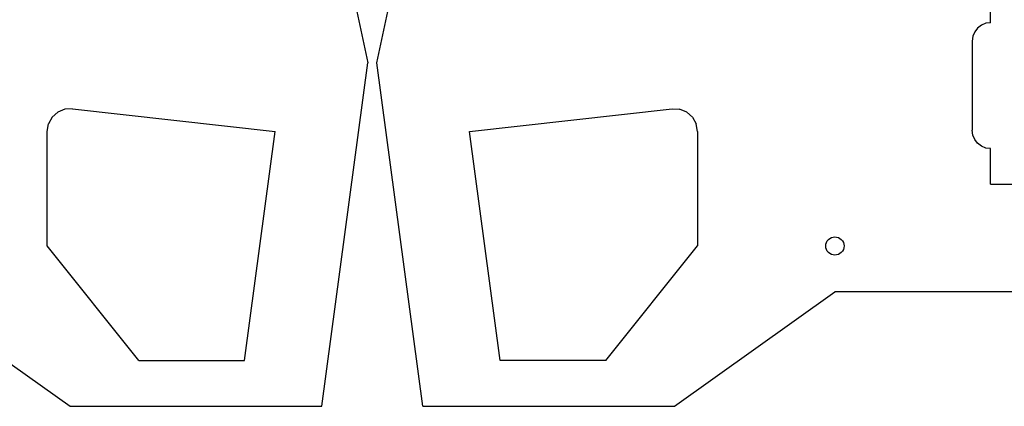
# Model space of a CAD drawing. Header units: metres. Extents: x -70 to 657, y -377 to 70.
# Tile 2 of 7: x 144 to 359, y -377 to -293. Entities that reach past the tile are written whole.
import ezdxf

# ---------------------------------------------------------------- set-up
doc = ezdxf.new("R2010")
doc.units = ezdxf.units.M

msp = doc.modelspace()

# ---------------------------------------------------------------- linework, layer by layer
for p, q in [((205, -232), (220, -302)), ((222, -302), (237, -232)), ((356, -293.25), (356, -285.5)), ((353.17, -294.42), (352.54, -295.25)), ((354, -293.79), (353.17, -294.42)), ((354.96, -293.39), (354, -293.79)), ((356, -293.25), (354.96, -293.39)), ((352.14, -296.21), (352, -297.25)), ((352.54, -295.25), (352.14, -296.21)), ((352, -297.25), (352, -316.75)), ((210, -377), (220, -302)), ((232, -377), (222, -302)), ((151.09, -313.88), (150.28, -315.35)), ((151.09, -313.88), (152.34, -312.77)), ((153.88, -312.13), (152.34, -312.77)), ((155.56, -312.03), (153.88, -312.13)), ((155.56, -312.03), (199.79, -317)), ((242.21, -317), (286.44, -312.03)), ((286.44, -312.03), (288.11, -312.13)), ((289.66, -312.77), (288.11, -312.13)), ((289.66, -312.77), (290.91, -313.88)), ((290.91, -313.88), (291.72, -315.35)), ((150, -317), (150.28, -315.35)), ((292, -317), (291.72, -315.35)), ((150, -342), (150, -317)), ((193.12, -367), (199.79, -317)), ((248.88, -367), (242.21, -317)), ((292, -317), (292, -342)), ((352.14, -317.79), (352, -316.75)), ((352.54, -318.75), (352.14, -317.79)), ((353.17, -319.58), (352.54, -318.75)), ((354, -320.21), (353.17, -319.58)), ((354.96, -320.61), (354, -320.21)), ((356, -320.75), (354.96, -320.61)), ((356, -328.5), (356, -320.75)), ((356, -328.5), (362, -328.5)), ((320, -342), (320.04, -341.61)), ((320.04, -341.61), (320.15, -341.23)), ((320.15, -341.23), (320.34, -340.89)), ((320.34, -340.89), (320.59, -340.59)), ((320.59, -340.59), (320.89, -340.34)), ((320.89, -340.34), (321.23, -340.15)), ((321.23, -340.15), (321.61, -340.04)), ((321.61, -340.04), (322, -340)), ((322, -340), (322.39, -340.04)), ((322.39, -340.04), (322.77, -340.15)), ((322.77, -340.15), (323.11, -340.34)), ((323.11, -340.34), (323.41, -340.59)), ((323.41, -340.59), (323.66, -340.89)), ((323.66, -340.89), (323.85, -341.23)), ((323.85, -341.23), (323.96, -341.61)), ((323.96, -341.61), (324, -342)), ((170, -367), (150, -342)), ((272, -367), (292, -342)), ((320.04, -342.39), (320, -342)), ((320.15, -342.77), (320.04, -342.39)), ((320.34, -343.11), (320.15, -342.77)), ((320.59, -343.41), (320.34, -343.11)), ((320.89, -343.66), (320.59, -343.41)), ((321.23, -343.85), (320.89, -343.66)), ((321.61, -343.96), (321.23, -343.85)), ((322, -344), (321.61, -343.96)), ((322.39, -343.96), (322, -344)), ((322.77, -343.85), (322.39, -343.96)), ((323.11, -343.66), (322.77, -343.85)), ((323.41, -343.41), (323.11, -343.66)), ((323.66, -343.11), (323.41, -343.41)), ((323.85, -342.77), (323.66, -343.11)), ((323.96, -342.39), (323.85, -342.77)), ((324, -342), (323.96, -342.39)), ((120, -352), (155, -377)), ((287, -377), (322, -352)), ((412, -352), (322, -352)), ((170, -367), (193.12, -367)), ((272, -367), (248.88, -367)), ((155, -377), (210, -377)), ((232, -377), (287, -377))]:
    msp.add_line(p, q)

doc.saveas('drawing.dxf')
